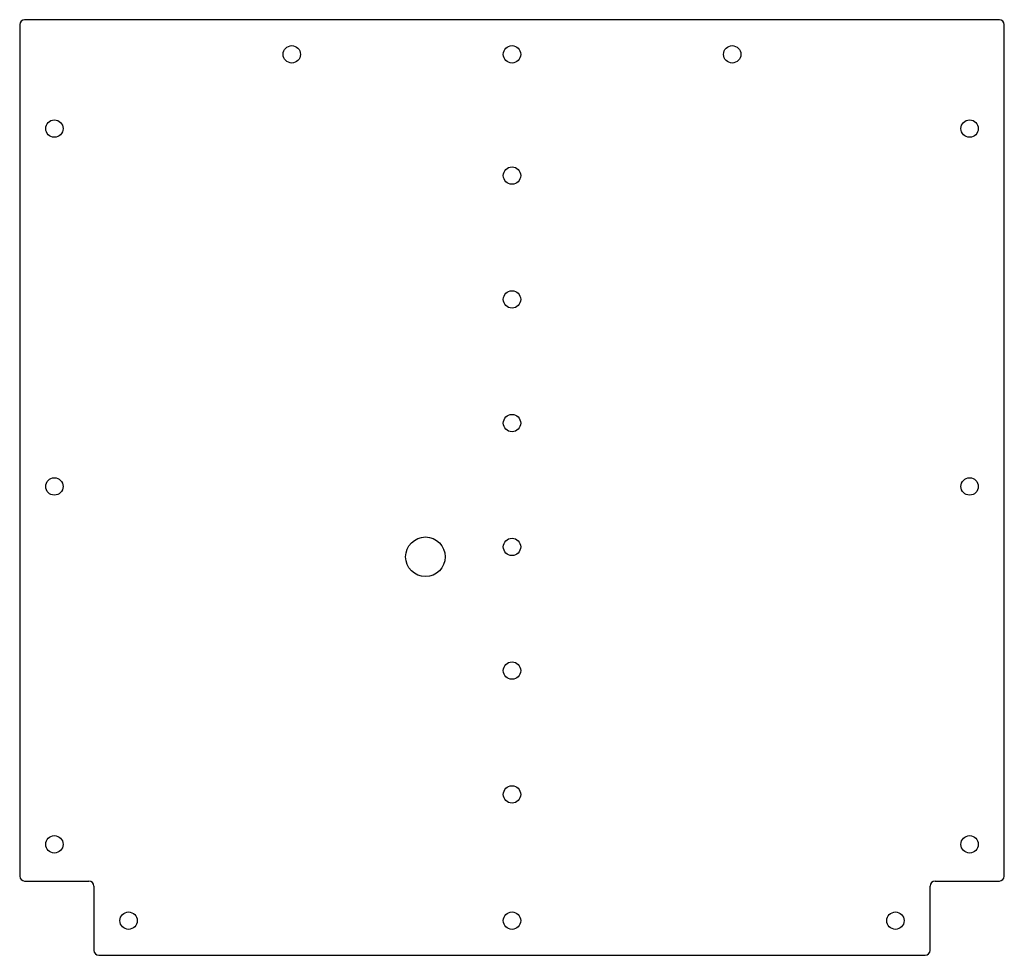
# Model space of a CAD drawing. Header units: inches. Extents: x -7.8 to 7.8, y -7.4 to 7.4.
import ezdxf

# ---------------------------------------------------------------- set-up
doc = ezdxf.new("R2010")
doc.units = ezdxf.units.IN
doc.layers.add('CUTOUTS', color=1, linetype='CONTINUOUS')
doc.layers.add('PERIMETER', color=5, linetype='CONTINUOUS')

msp = doc.modelspace()

# ---------------------------------------------------------------- linework, layer by layer
at = {"layer": 'CUTOUTS'}
for centre, radius in [((-3.504, 6.89), 0.138), ((0, 6.89), 0.138), ((3.504, 6.89), 0.138), ((-7.283, 5.709), 0.138), ((7.283, 5.709), 0.138), ((0, 4.961), 0.138), ((0, 2.992), 0.138), ((0, 1.024), 0.138), ((-7.283, 0.016), 0.138), ((7.283, 0.016), 0.138), ((-1.378, -1.102), 0.315), ((0, -0.945), 0.138), ((0, -2.913), 0.138), ((0, -4.882), 0.138), ((-7.283, -5.676), 0.138), ((7.283, -5.676), 0.138), ((-6.102, -6.89), 0.138), ((0, -6.89), 0.138), ((6.102, -6.89), 0.138)]:
    msp.add_circle(centre, radius, dxfattribs=at)
at = {"layer": 'PERIMETER'}
for p, q in [((7.756, 7.441), (-7.756, 7.441)), ((-7.835, 7.362), (-7.835, -6.181)), ((7.835, -6.181), (7.835, 7.362)), ((-7.756, -6.26), (-6.732, -6.26)), ((6.732, -6.26), (7.756, -6.26)), ((-6.654, -6.339), (-6.654, -7.362)), ((6.654, -7.362), (6.654, -6.339)), ((-6.575, -7.441), (6.575, -7.441))]:
    msp.add_line(p, q, dxfattribs=at)
for centre, start, end in [((-7.756, 7.362), 90, 180), ((7.756, 7.362), 0, 90), ((-7.756, -6.181), 180, 270), ((-6.732, -6.339), 0, 90), ((6.732, -6.339), 90, 180), ((7.756, -6.181), -90, 0), ((-6.575, -7.362), 180, 270), ((6.575, -7.362), -90, 0)]:
    msp.add_arc(centre, 0.0787, start, end, dxfattribs=at)

doc.saveas('drawing.dxf')
